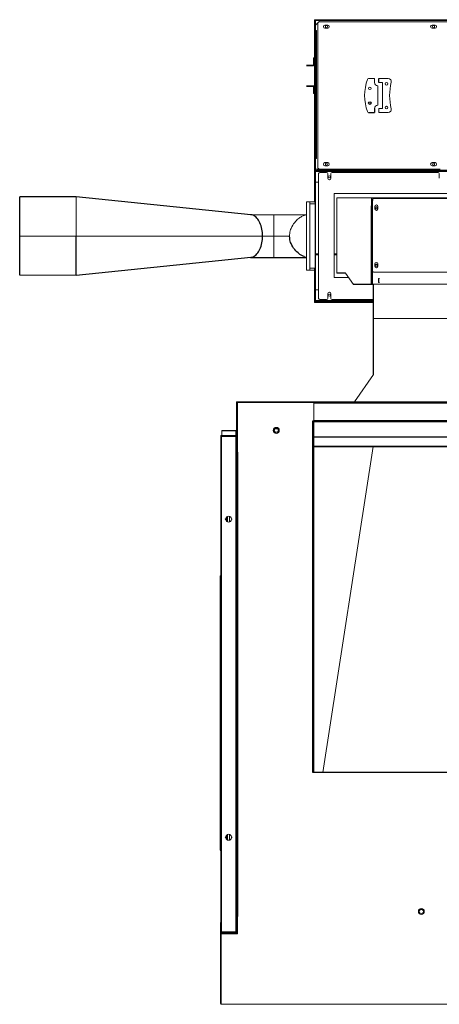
# Model space of a CAD drawing. Header units: inches. Extents: x -20 to 100, y -11 to 104.
# Tile 1 of 6: x -20 to 22, y 0 to 97. Entities that reach past the tile are written whole.
import ezdxf

# ---------------------------------------------------------------- set-up
doc = ezdxf.new("R2010")
doc.units = ezdxf.units.IN
doc.header["$MEASUREMENT"] = 0

msp = doc.modelspace()

# ---------------------------------------------------------------- linework, layer by layer
at = {"color": 142, "linetype": 'Continuous', "lineweight": 18, "true_color": 0x0080c0}
for p, q in [((9.292, 97.48), (9.292, 79.419)), ((69.743, 97.48), (9.292, 97.48)), ((69.733, 97.402), (9.37, 97.402)), ((9.64, 97.16), (9.37, 96.89)), ((9.626, 82.874), (9.626, 97.087)), ((9.756, 97.276), (9.75, 97.269)), ((9.768, 97.276), (9.756, 97.276)), ((9.764, 97.283), (9.764, 97.402)), ((9.823, 97.283), (39.596, 97.283)), ((10.61, 96.949), (10.335, 96.949)), ((10.335, 96.634), (10.61, 96.634)), ((21.24, 96.949), (20.965, 96.949)), ((20.965, 96.634), (21.24, 96.634)), ((9.37, 96.417), (9.496, 96.417)), ((9.488, 96.417), (9.488, 92.677)), ((9.496, 96.417), (9.496, 92.717)), ((9.213, 93), (9.213, 93.701)), ((9.292, 93.701), (9.213, 93.701)), ((8.504, 92.992), (9.205, 92.992)), ((9.205, 92.913), (8.504, 92.913)), ((8.701, 92.913), (8.701, 92.992)), ((9.488, 92.756), (9.37, 92.756)), ((9.497, 92.717), (9.488, 92.717)), ((9.497, 92.677), (9.488, 92.677)), ((9.497, 92.717), (9.497, 91.142)), ((15.246, 91.647), (14.664, 91.647)), ((15.246, 91.647), (15.246, 91.254)), ((16.614, 91.647), (15.66, 91.647)), ((9.205, 90.945), (8.504, 90.945)), ((9.205, 90.866), (8.504, 90.866)), ((8.701, 90.866), (8.701, 90.945)), ((9.213, 90.158), (9.213, 90.858)), ((9.497, 91.142), (9.37, 91.142)), ((9.496, 91.142), (9.496, 83.74)), ((15.561, 90.939), (15.561, 89.009)), ((15.66, 91.254), (16.034, 91.254)), ((16.034, 88.695), (16.034, 91.254)), ((9.213, 90.158), (9.292, 90.158)), ((16.034, 88.695), (15.66, 88.695)), ((15.66, 88.301), (15.66, 88.695)), ((15.66, 88.301), (16.614, 88.301)), ((9.37, 83.74), (9.496, 83.74)), ((10.61, 83.327), (10.335, 83.327)), ((10.335, 83.012), (10.61, 83.012)), ((21.24, 83.327), (20.965, 83.327)), ((20.965, 83.012), (21.24, 83.012)), ((9.37, 82.685), (9.768, 82.685)), ((9.41, 82.436), (61.968, 82.436)), ((9.41, 81.381), (9.41, 82.436)), ((9.528, 82.436), (9.528, 82.56)), ((9.692, 82.165), (9.692, 69.963)), ((21.752, 82.677), (9.823, 82.677)), ((10.492, 82.362), (9.889, 82.362)), ((10.61, 81.797), (10.61, 82.244)), ((10.925, 81.797), (10.925, 82.244)), ((21.55, 82.362), (11.044, 82.362)), ((21.668, 81.797), (21.668, 82.244)), ((9.41, 81.381), (9.692, 81.381)), ((14.094, 80.257), (11.244, 80.257)), ((11.244, 71.957), (11.244, 80.257)), ((30.437, 80.257), (14.094, 80.257)), ((14.094, 80.257), (14.094, 80.257)), ((8.504, 72.679), (8.504, 79.45)), ((8.504, 79.45), (9.292, 79.45)), ((8.819, 72.679), (8.819, 79.45)), ((8.819, 79.253), (9.37, 79.253)), ((30.699, 79.843), (11.509, 79.843)), ((11.509, 79.843), (11.509, 72.37)), ((14.951, 71.259), (14.951, 79.843)), ((14.954, 79.843), (14.954, 79.059)), ((14.954, 79.099), (15.033, 79.099)), ((15.033, 79.843), (15.033, 79.778)), ((15.172, 79.778), (15.033, 79.778)), ((15.033, 79.595), (15.033, 72.663)), ((30.427, 79.786), (15.23, 79.786)), ((15.269, 78.751), (15.269, 78.98)), ((15.584, 78.98), (15.584, 78.751)), ((8.504, 78.177), (2.947, 78.177)), ((5.276, 73.952), (5.276, 78.177)), ((8.265, 78.092), (8.504, 78.177)), ((6.827, 76.064), (-19.921, 76.064)), ((9.37, 74.291), (9.692, 74.291)), ((9.692, 74.213), (9.37, 74.213)), ((9.488, 74.291), (9.488, 74.213)), ((11.244, 74.291), (11.509, 74.291)), ((11.509, 74.213), (11.244, 74.213)), ((8.265, 74.036), (8.504, 73.952)), ((15.269, 73.073), (15.269, 73.302)), ((15.584, 73.302), (15.584, 73.073)), ((-19.921, 72.172), (-14.33, 72.172)), ((8.504, 72.679), (9.292, 72.679)), ((8.819, 72.875), (9.37, 72.875)), ((9.292, 72.875), (9.292, 69.488)), ((9.37, 72.71), (9.292, 72.71)), ((12.384, 72.37), (13.175, 71.259)), ((15.041, 71.28), (15.041, 72.609)), ((15.23, 72.491), (30.427, 72.491)), ((15.23, 72.472), (15.23, 72.491)), ((11.244, 71.957), (12.678, 71.957)), ((15.033, 71.28), (15.033, 71.259)), ((15.041, 71.28), (23.54, 71.28)), ((15.742, 71.85), (15.655, 71.85)), ((15.655, 71.85), (15.655, 71.452)), ((15.655, 71.452), (15.742, 71.452)), ((15.742, 71.842), (15.663, 71.842)), ((15.663, 71.842), (15.663, 71.46)), ((15.663, 71.46), (15.742, 71.46)), ((15.742, 71.842), (15.742, 71.85)), ((15.742, 71.452), (15.742, 71.46)), ((9.692, 70.748), (9.41, 70.748)), ((9.41, 70.748), (9.41, 69.693)), ((10.61, 69.885), (10.61, 70.332)), ((10.925, 69.885), (10.925, 70.332)), ((9.292, 69.488), (15.141, 69.488)), ((9.37, 69.567), (15.141, 69.567)), ((15.141, 69.693), (9.41, 69.693)), ((9.528, 69.693), (9.528, 69.567)), ((9.889, 69.767), (10.492, 69.767)), ((10.079, 69.567), (10.079, 69.488)), ((10.276, 69.567), (10.276, 69.488)), ((11.044, 69.767), (15.141, 69.767)), ((15.141, 67.908), (23.57, 67.908)), ((15.141, 67.887), (23.57, 67.887)), ((15.228, 67.887), (15.228, 67.908)), ((15.141, 62.343), (13.27, 59.646)), ((1.575, 59.646), (26.791, 59.646)), ((1.575, 59.646), (1.575, 7.055)), ((1.654, 59.567), (9.232, 59.567)), ((1.654, 54.646), (1.654, 59.567)), ((9.213, 59.646), (9.213, 59.567)), ((9.232, 22.972), (9.232, 59.646)), ((9.146, 57.776), (9.232, 57.776)), ((9.232, 57.756), (9.146, 57.756)), ((0.098, 56.811), (0.098, 56.299)), ((1.516, 56.299), (1.516, 56.811)), ((0, 56.213), (1.575, 56.213)), ((0, 7.173), (0, 56.213)), ((0.02, 56.299), (1.575, 56.299)), ((0.02, 56.213), (0.02, 56.299)), ((0.02, 56.22), (1.575, 56.22)), ((0.059, 56.299), (0.059, 56.22)), ((0.087, 7.173), (0.087, 56.213)), ((0.091, 56.213), (0.091, 56.299)), ((1.488, 56.213), (1.488, 7.173)), ((26.791, 56.185), (9.232, 56.185)), ((33.13, 56.142), (9.232, 56.142)), ((9.232, 56.139), (33.13, 56.139)), ((1.661, 54.646), (1.575, 54.646)), ((1.661, 54.665), (1.654, 54.665)), ((15.105, 55.236), (10.12, 22.953)), ((15.108, 55.236), (10.123, 22.953)), ((0.583, 48.244), (0.583, 47.819)), ((0.669, 48.302), (0.669, 47.761)), ((0.866, 48.316), (0.866, 47.747)), ((0, 42.404), (-0.03, 42.404)), ((-0.01, 42.406), (-0.01, 42.404)), ((-0.01, 42.406), (0, 42.406)), ((9.232, 22.972), (9.134, 22.972)), ((0.583, 16.323), (0.583, 16.748)), ((0.591, 16.315), (0.591, 16.756)), ((0.669, 16.265), (0.669, 16.806)), ((0.671, 16.807), (0.671, 16.264)), ((0.866, 16.82), (0.866, 16.251)), ((0, 15.286), (-0.03, 15.286)), ((-0.03, 15.274), (0, 15.274)), ((-0.01, 15.274), (-0.01, 15.286)), ((-0.02, 8.035), (0, 8.035)), ((1.661, 8.701), (1.575, 8.701)), ((1.654, 6.969), (1.654, 8.701)), ((1.654, 8.681), (1.661, 8.681)), ((1.567, 7.047), (-0.02, 7.047)), ((1.575, 7.173), (0, 7.173)), ((0.02, 7.047), (0.02, 7.173)), ((0.059, 0), (0.059, 6.969)), ((0.059, 6.969), (1.654, 6.969)), ((0.087, 7.087), (0.087, 7.165)), ((1.417, 7.165), (0.087, 7.165)), ((1.417, 7.087), (0.087, 7.087)), ((0.091, 7.165), (0.091, 7.173)), ((0.106, 7.047), (0.106, 7.087)), ((0.177, 7.047), (0.177, 7.087)), ((0.181, 7.087), (0.181, 7.047)), ((1.417, 7.165), (1.417, 7.087)), ((0.059, 0.087), (-0.02, 0.087)), ((0.059, 0), (46.03, 0))]:
    msp.add_line(p, q, dxfattribs=at)
at = {"color": 7, "linetype": 'Continuous', "lineweight": 25}
for p, q in [((9.37, 97.402), (9.37, 69.567)), ((9.488, 92.764), (9.37, 92.764)), ((15.66, 91.254), (15.66, 91.647)), ((14.664, 88.301), (15.246, 88.301)), ((15.246, 88.695), (15.246, 88.301)), ((9.37, 82.559), (9.528, 82.559)), ((61.968, 82.56), (9.528, 82.56)), ((-14.33, 79.957), (-19.921, 79.957)), ((-19.921, 72.172), (-19.921, 79.957)), ((2.986, 78.173), (-14.33, 79.957)), ((9.37, 79.419), (9.292, 79.419)), ((14.954, 71.259), (14.954, 79.059)), ((9.692, 74.205), (9.37, 74.205)), ((11.509, 74.205), (11.244, 74.205)), ((-14.33, 72.172), (2.986, 73.956)), ((2.947, 73.952), (8.504, 73.952)), ((12.384, 72.37), (11.509, 72.37)), ((15.141, 71.259), (13.175, 71.259)), ((15.141, 62.343), (15.141, 71.28)), ((9.232, 59.602), (9.213, 59.602)), ((9.232, 59.559), (26.791, 59.559)), ((9.146, 22.972), (9.146, 57.776)), ((26.791, 57.764), (9.232, 57.764)), ((26.791, 57.677), (9.232, 57.677)), ((0.098, 56.811), (1.516, 56.811)), ((1.661, 54.665), (1.661, 8.681)), ((9.232, 55.262), (33.13, 55.262)), ((9.232, 55.236), (33.13, 55.236)), ((-0.03, 15.274), (-0.03, 42.404)), ((9.134, 22.953), (9.134, 22.972)), ((74.094, 22.953), (9.134, 22.953)), ((-0.02, 8.035), (-0.02, 0.087))]:
    msp.add_line(p, q, dxfattribs=at)
at = {"color": 142, "linetype": 'Continuous', "lineweight": 18, "true_color": 0x0080c0, "flags": 128}
for points in [[(-14.33, 76.064), (-14.33, 76.43), (-14.33, 76.795), (-14.33, 77.154), (-14.33, 77.31), (-14.33, 77.465), (-14.33, 77.619), (-14.33, 77.77), (-14.33, 77.932), (-14.33, 78.091), (-14.33, 78.247), (-14.33, 78.4), (-14.33, 78.607), (-14.33, 78.806), (-14.33, 78.997), (-14.33, 79.175), (-14.33, 79.344), (-14.33, 79.499), (-14.33, 79.631), (-14.33, 79.744), (-14.33, 79.837), (-14.33, 79.859), (-14.33, 79.881), (-14.33, 79.901), (-14.33, 79.919), (-14.33, 79.932), (-14.33, 79.94), (-14.33, 79.948), (-14.33, 79.954), (-14.33, 79.956), (-14.33, 79.957), (-14.33, 79.957)], [(2.986, 78.173), (3.013, 78.169), (3.115, 78.148), (3.215, 78.112), (3.312, 78.062), (3.408, 77.999), (3.499, 77.922), (3.587, 77.833), (3.67, 77.731), (3.748, 77.618), (3.82, 77.495), (3.886, 77.362), (3.946, 77.22), (3.998, 77.07), (4.043, 76.913), (4.08, 76.75), (4.109, 76.583), (4.13, 76.412), (4.143, 76.239), (4.147, 76.064)], [(6.827, 76.064), (6.832, 76.194), (6.845, 76.323), (6.867, 76.453), (6.895, 76.574), (6.932, 76.695), (6.977, 76.815), (7.05, 76.977), (7.138, 77.137), (7.23, 77.276), (7.335, 77.414), (7.416, 77.508), (7.505, 77.601), (7.594, 77.685), (7.685, 77.762), (7.783, 77.837), (7.856, 77.887), (7.936, 77.937), (8.023, 77.986), (8.085, 78.017), (8.166, 78.054), (8.265, 78.092)], [(15.427, 78.747), (15.464, 78.754), (15.496, 78.773), (15.518, 78.802), (15.529, 78.837), (15.525, 78.874), (15.508, 78.906), (15.481, 78.931), (15.446, 78.944), (15.408, 78.944), (15.373, 78.931), (15.345, 78.906), (15.328, 78.874), (15.325, 78.837), (15.335, 78.802), (15.358, 78.773), (15.39, 78.754), (15.427, 78.747)], [(4.147, 76.064), (4.143, 75.89), (4.13, 75.717), (4.109, 75.546), (4.08, 75.379), (4.043, 75.216), (3.998, 75.059), (3.946, 74.909), (3.886, 74.767), (3.82, 74.634), (3.748, 74.511), (3.67, 74.398), (3.587, 74.296), (3.499, 74.207), (3.408, 74.13), (3.312, 74.067), (3.215, 74.017), (3.115, 73.981), (3.013, 73.96), (2.986, 73.956)], [(15.427, 73.069), (15.464, 73.075), (15.496, 73.095), (15.518, 73.124), (15.529, 73.159), (15.525, 73.195), (15.508, 73.228), (15.481, 73.252), (15.446, 73.266), (15.408, 73.266), (15.373, 73.252), (15.345, 73.228), (15.328, 73.195), (15.325, 73.159), (15.335, 73.124), (15.358, 73.095), (15.39, 73.075), (15.427, 73.069)]]:
    msp.add_lwpolyline(points, dxfattribs=at)
at = {"color": 7, "linetype": 'Continuous', "lineweight": 25, "flags": 128}
for points in [[(4.147, 76.064), (4.143, 76.239), (4.13, 76.412), (4.11, 76.583), (4.081, 76.75), (4.045, 76.913), (4.001, 77.07), (3.949, 77.22), (3.891, 77.362), (3.827, 77.495), (3.756, 77.618), (3.679, 77.731), (3.598, 77.833), (3.512, 77.922), (3.422, 77.999), (3.329, 78.062), (3.233, 78.112), (3.135, 78.148), (3.035, 78.169), (2.948, 78.177)], [(-14.33, 72.172), (-14.33, 72.175), (-14.33, 72.187), (-14.33, 72.202), (-14.33, 72.229), (-14.33, 72.259), (-14.33, 72.292), (-14.33, 72.346), (-14.33, 72.405), (-14.33, 72.473), (-14.33, 72.549), (-14.33, 72.63), (-14.33, 72.785), (-14.33, 72.954), (-14.33, 73.132), (-14.33, 73.322), (-14.33, 73.522), (-14.33, 73.729), (-14.33, 73.934), (-14.33, 74.144), (-14.33, 74.359), (-14.33, 74.561), (-14.33, 74.767), (-14.33, 74.975), (-14.33, 75.153), (-14.33, 75.334), (-14.33, 75.516), (-14.33, 75.699), (-14.33, 75.882), (-14.33, 76.064)], [(2.948, 73.952), (3.035, 73.959), (3.135, 73.981), (3.233, 74.017), (3.329, 74.067), (3.422, 74.13), (3.512, 74.207), (3.598, 74.296), (3.679, 74.398), (3.756, 74.51), (3.827, 74.634), (3.891, 74.767), (3.949, 74.909), (4.001, 75.059), (4.045, 75.216), (4.081, 75.379), (4.11, 75.546), (4.13, 75.717), (4.143, 75.89), (4.147, 76.064)], [(8.265, 74.036), (8.179, 74.069), (8.107, 74.101), (8.048, 74.13), (7.985, 74.163), (7.913, 74.206), (7.846, 74.249), (7.784, 74.291), (7.662, 74.385), (7.553, 74.482), (7.438, 74.597), (7.335, 74.714), (7.23, 74.852), (7.138, 74.992), (7.05, 75.152), (6.977, 75.314), (6.932, 75.434), (6.895, 75.555), (6.867, 75.676), (6.837, 75.87), (6.827, 76.064)]]:
    msp.add_lwpolyline(points, dxfattribs=at)
at = {"color": 142, "linetype": 'Continuous', "lineweight": 18, "true_color": 0x0080c0}
for centre, radius in [((10.473, 96.791), 0.102), ((21.103, 96.791), 0.102), ((14.774, 90.684), 0.128), ((16.427, 91.137), 0.128), ((16.427, 88.775), 0.128), ((10.473, 83.169), 0.102), ((21.103, 83.169), 0.102), ((10.768, 81.915), 0.102), ((10.768, 70.213), 0.102), ((5.512, 56.819), 0.295), ((19.884, 9.193), 0.295), ((19.884, 9.193), 0.202)]:
    msp.add_circle(centre, radius, dxfattribs=at)
at = {"color": 7, "linetype": 'Continuous', "lineweight": 25}
for centre, radius in [((14.774, 89.227), 0.128), ((5.512, 56.819), 0.202)]:
    msp.add_circle(centre, radius, dxfattribs=at)
at = {"color": 142, "linetype": 'Continuous', "lineweight": 18, "true_color": 0x0080c0}
for centre, radius, start, end in [((9.823, 97.087), 0.197, 90, 180), ((10.335, 96.791), 0.157, 90, 270), ((10.61, 96.791), 0.157, 270, 90), ((20.965, 96.791), 0.157, 90, 270), ((21.24, 96.791), 0.157, 270, 90), ((9.205, 93), 0.0866, 270, 360), ((9.205, 93), 0.00787, 270, 360), ((14.664, 91.529), 0.118, 90, 159.2956), ((16.614, 91.352), 0.295, 346.18392, 90), ((9.205, 90.858), 0.0866, 0, 90), ((9.205, 90.858), 0.00787, 0, 90), ((18.779, 89.974), 4.517, 159.2956, 200.7044), ((15.561, 91.254), 0.315, 180, 270), ((22.217, 89.974), 5.475, 166.18392, 193.81608), ((15.561, 88.695), 0.315, 90, 180), ((14.664, 88.419), 0.118, 200.7044, 270), ((16.614, 88.596), 0.295, 270, 13.81608), ((9.823, 82.874), 0.197, 180, 270), ((10.335, 83.169), 0.157, 90, 270), ((10.61, 83.169), 0.157, 270, 90), ((20.965, 83.169), 0.157, 90, 270), ((21.24, 83.169), 0.157, 270, 90), ((9.889, 82.165), 0.197, 90, 180), ((10.492, 82.244), 0.118, 360, 90), ((11.044, 82.244), 0.118, 90, 180), ((21.55, 82.244), 0.118, 0, 90), ((10.768, 81.797), 0.157, 180, 360), ((15.016, 78.985), 0.0961, 79.8314, 130.01701), ((15.427, 78.977), 0.158, 1.26777, 178.73223), ((15.427, 78.754), 0.158, 181.26777, 358.73223), ((15.427, 78.825), 0.103, 6.80554, 173.19446), ((15.427, 73.298), 0.158, 1.26777, 178.73223), ((15.227, 72.685), 0.194, 180.8873, 270.86064), ((15.227, 72.666), 0.194, 180.8873, 270.86064), ((15.427, 73.076), 0.158, 181.26777, 358.73223), ((15.021, 71.175), 0.107, 78.99983, 128.34992), ((10.768, 70.332), 0.157, 360, 180), ((9.889, 69.963), 0.197, 180, 270), ((10.492, 69.885), 0.118, 270, 0), ((11.044, 69.885), 0.118, 180, 270), ((0.087, 56.213), 0.0866, 90, 180), ((1.417, 56.142), 0.157, 26.74368, 90), ((1.488, 56.213), 0.0866, 360, 90), ((0.495, 48.031), 0.0394, 90, 270), ((0.787, 48.031), 0.295, 7.66226, 172.33774), ((0.787, 48.031), 0.295, 187.66226, 352.33774), ((1.08, 48.031), 0.0394, 270, 90), ((0.057, 42.404), 0.0866, 130.81633, 180), ((0.495, 16.535), 0.0394, 90, 270), ((0.787, 16.535), 0.295, 7.66226, 172.33774), ((1.08, 16.535), 0.0394, 270, 90), ((0.787, 16.535), 0.295, 187.66226, 352.33774), ((0.057, 15.274), 0.0866, 180, 229.18367), ((0.067, 8.035), 0.0866, 140.59943, 180), ((1.417, 7.244), 0.157, 270, 333.25632), ((1.567, 7.055), 0.0866, 270, 0), ((1.567, 7.055), 0.00787, 270, 0), ((0.067, 0.087), 0.0866, 180, 264.78409)]:
    msp.add_arc(centre, radius, start, end, dxfattribs=at)
at = {"color": 7, "linetype": 'Continuous', "lineweight": 25}
msp.add_arc((15.227, 79.592), 0.194, 89.13936, 179.1127, dxfattribs=at)

doc.saveas('drawing.dxf')
